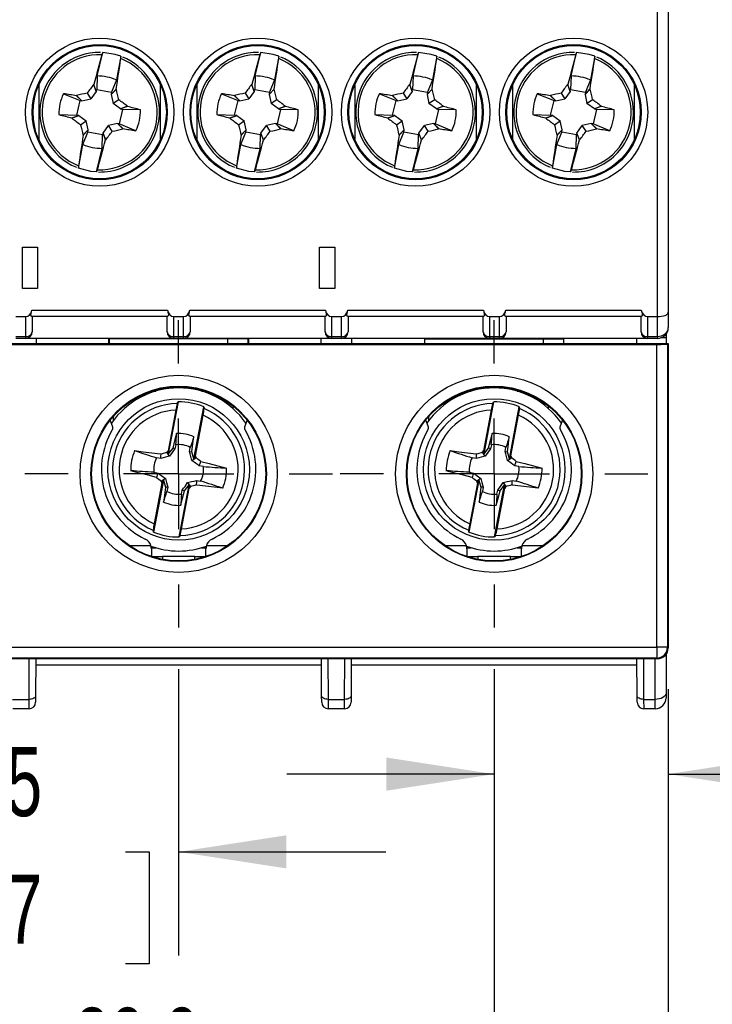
# Model space of a CAD drawing. Header units: millimetres. Extents: x 0 to 419, y 0 to 324.
# Tile 3 of 15: x 88 to 119, y 66 to 111. Entities that reach past the tile are written whole.
import ezdxf

# ---------------------------------------------------------------- set-up
doc = ezdxf.new("R2010")
doc.units = ezdxf.units.MM
doc.header["$LTSCALE"] = 1.5
doc.linetypes.add('CENTERX2', pattern=[20.32, 12.7, -2.54, 2.54, -2.54])
doc.layers.add('CENTER', color=40, linetype='CENTERX2')
doc.layers.add('DIMENSIONS', color=140, linetype='Continuous', lineweight=25)
doc.styles.add('SLDTEXTSTYLE0', font='TXT', dxfattribs={"width": 0.7})
doc.dimstyles.new('SLDDIMSTYLE0', dxfattribs={"dimtxt": 3.237012, "dimasz": 4.953, "dimexe": 0, "dimexo": 0.0625, "dimgap": 0.809253, "dimtad": 0, "dimtih": 1, "dimtoh": 1, "dimdec": 1, "dimrnd": 1e-09, "dimzin": 4, "dimdsep": 46, "dimtxsty": 'SLDTEXTSTYLE0', "dimsah": 1, "dimcen": 0.09, "dimadec": 0, "dimazin": 1, "dimtfac": 1, "dimtdec": 1, "dimtofl": 0, "dimtmove": 0, "dimatfit": 3, "dimfxl": 0, "dimfrac": 2, "dimtolj": 1, "dimtzin": 12, "dimarcsym": 0})
doc.dimstyles.new('SLDDIMSTYLE1', dxfattribs={"dimtxt": 3.237012, "dimasz": 4.953, "dimexe": 0, "dimexo": 0.0625, "dimgap": 0.809253, "dimtad": 0, "dimtih": 1, "dimtoh": 1, "dimdec": 1, "dimrnd": 1e-09, "dimzin": 12, "dimdsep": 46, "dimtxsty": 'SLDTEXTSTYLE0', "dimsah": 1, "dimcen": 0.09, "dimadec": 0, "dimazin": 3, "dimtfac": 1, "dimtdec": 1, "dimtmove": 0, "dimatfit": 0, "dimfxl": 0, "dimfrac": 2, "dimtolj": 1, "dimtzin": 12, "dimarcsym": 0})
doc.dimstyles.new('SLDDIMSTYLE2', dxfattribs={"dimtxt": 3.237012, "dimasz": 4.953, "dimexe": 0, "dimexo": 0.0625, "dimgap": 0.809253, "dimtad": 0, "dimtih": 1, "dimtoh": 1, "dimdec": 1, "dimrnd": 1e-09, "dimzin": 4, "dimdsep": 46, "dimtxsty": 'SLDTEXTSTYLE0', "dimsah": 1, "dimcen": 0.09, "dimadec": 0, "dimazin": 1, "dimtfac": 1, "dimtdec": 1, "dimtmove": 0, "dimatfit": 0, "dimfxl": 0, "dimfrac": 2, "dimtolj": 1, "dimtzin": 12, "dimarcsym": 0})

# ---------------------------------------------------------------- blocks, each defined once
blk = doc.blocks.new('_D')
at = {"layer": 'DIMENSIONS'}
for p, q in [((72.457, 80.707), (72.457, 74.375)), ((117.457, 80.707), (117.457, 44.697)), ((72.457, 72.089), (72.457, 44.697)), ((72.457, 49.459), (85.761, 49.459)), ((90.147, 49.459), (89.06, 49.459)), ((89.06, 49.459), (89.06, 44.315)), ((99.766, 49.459), (100.853, 49.459)), ((100.853, 49.459), (100.853, 44.315)), ((117.457, 49.459), (104.152, 49.459)), ((89.06, 44.315), (90.147, 44.315)), ((100.853, 44.315), (99.766, 44.315))]:
    blk.add_line(p, q, dxfattribs=at)
for points in [[(72.457, 49.459), (77.41, 48.697), (77.41, 50.221)], [(117.457, 49.459), (112.504, 50.221), (112.504, 48.697)]]:
    blk.add_solid(points, dxfattribs=at)
at = {"layer": 'DIMENSIONS', "char_height": 3.175, "attachment_point": 1, "style": 'SLDTEXTSTYLE0'}
for s, insert in [('45.0', (90.147, 54.277)), ('1.77', (90.147, 48.407))]:
    blk.add_mtext(s, dxfattribs=dict(at, insert=insert))
blk = doc.blocks.new('_D_1')
at = {"layer": 'DIMENSIONS'}
for p, q in [((80.457, 81.637), (80.457, 56.481)), ((109.457, 81.637), (109.457, 56.481)), ((80.457, 61.243), (85.761, 61.243)), ((90.147, 61.243), (89.06, 61.243)), ((89.06, 61.243), (89.06, 56.098)), ((99.766, 61.243), (100.853, 61.243)), ((100.853, 61.243), (100.853, 56.098)), ((109.457, 61.243), (104.152, 61.243)), ((89.06, 56.098), (90.147, 56.098)), ((100.853, 56.098), (99.766, 56.098))]:
    blk.add_line(p, q, dxfattribs=at)
for points in [[(80.457, 61.243), (85.41, 60.481), (85.41, 62.005)], [(109.457, 61.243), (104.504, 62.005), (104.504, 60.481)]]:
    blk.add_solid(points, dxfattribs=at)
at = {"layer": 'DIMENSIONS', "char_height": 3.175, "attachment_point": 1, "style": 'SLDTEXTSTYLE0'}
for s, insert in [('29.0', (90.147, 66.061)), ('1.14', (90.147, 60.191))]:
    blk.add_mtext(s, dxfattribs=dict(at, insert=insert))
blk = doc.blocks.new('_D_2')
at = {"layer": 'DIMENSIONS'}
for p, q in [((80.457, 81.637), (80.457, 68.469)), ((94.957, 81.637), (94.957, 68.469)), ((80.457, 73.232), (70.932, 73.232)), ((82.897, 73.232), (81.81, 73.232)), ((81.81, 73.232), (81.81, 68.087)), ((92.516, 73.232), (93.603, 73.232)), ((93.603, 73.232), (93.603, 68.087)), ((94.957, 73.232), (104.482, 73.232)), ((81.81, 68.087), (82.897, 68.087)), ((93.603, 68.087), (92.516, 68.087))]:
    blk.add_line(p, q, dxfattribs=at)
for points in [[(80.457, 73.232), (75.504, 73.994), (75.504, 72.47)], [(94.957, 73.232), (99.91, 72.47), (99.91, 73.994)]]:
    blk.add_solid(points, dxfattribs=at)
at = {"layer": 'DIMENSIONS', "char_height": 3.175, "attachment_point": 1, "style": 'SLDTEXTSTYLE0'}
for s, insert in [('14.5', (82.897, 78.049)), ('0.57', (82.897, 72.18))]:
    blk.add_mtext(s, dxfattribs=dict(at, insert=insert))
blk = doc.blocks.new('_D_3')
at = {"layer": 'DIMENSIONS'}
for p, q in [((109.457, 81.637), (109.457, 72.044)), ((117.457, 80.707), (117.457, 72.044)), ((109.457, 76.806), (99.932, 76.806)), ((117.457, 76.806), (126.284, 76.806)), ((130.67, 76.806), (129.583, 76.806)), ((129.583, 76.806), (129.583, 71.662)), ((140.289, 76.806), (141.376, 76.806)), ((141.376, 76.806), (141.376, 71.662)), ((129.583, 71.662), (130.67, 71.662)), ((141.376, 71.662), (140.289, 71.662))]:
    blk.add_line(p, q, dxfattribs=at)
for points in [[(109.457, 76.806), (104.504, 77.568), (104.504, 76.044)], [(117.457, 76.806), (122.41, 76.044), (122.41, 77.568)]]:
    blk.add_solid(points, dxfattribs=at)
at = {"layer": 'DIMENSIONS', "char_height": 3.175, "attachment_point": 1, "style": 'SLDTEXTSTYLE0'}
for s, insert in [('8.0', (132.016, 81.624)), ('0.31', (130.67, 75.755))]:
    blk.add_mtext(s, dxfattribs=dict(at, insert=insert))
blk = doc.blocks.new('SW_CENTERMARKSYMBOL_0')
at = {"layer": 'CENTER', "color": 0}
for p, q in [((0, 5.08), (0, 7.07)), ((0, 0), (0, 2.54)), ((-5.08, 0), (-7.07, 0)), ((0, 0), (-2.54, 0)), ((0, 0), (0, -2.54)), ((0, 0), (2.54, 0)), ((5.08, 0), (7.07, 0)), ((0, -5.08), (0, -7.07))]:
    blk.add_line(p, q, dxfattribs=at)
blk = doc.blocks.new('SW_CENTERMARKSYMBOL_2')
at = {"layer": 'CENTER', "color": 0}
for p, q in [((0, 5.08), (0, 7.07)), ((0, 0), (0, 2.54)), ((-5.08, 0), (-7.07, 0)), ((0, 0), (-2.54, 0)), ((0, 0), (0, -2.54)), ((0, 0), (2.54, 0)), ((5.08, 0), (7.07, 0)), ((0, -5.08), (0, -7.07))]:
    blk.add_line(p, q, dxfattribs=at)

msp = doc.modelspace()

# ---------------------------------------------------------------- linework, layer by layer
for p, q in [((116.957, 97.84), (116.957, 144.34)), ((117.457, 144.34), (117.457, 98.047)), ((91.21, 108.906), (91.467, 109.987)), ((92.302, 109.812), (92.104, 108.725)), ((98.47, 108.906), (98.727, 109.987)), ((99.562, 109.812), (99.364, 108.725)), ((105.73, 108.906), (105.987, 109.987)), ((106.822, 109.812), (106.624, 108.725)), ((112.99, 108.906), (113.247, 109.987)), ((114.082, 109.812), (113.884, 108.725)), ((91.21, 108.906), (91.191, 108.278)), ((92.104, 108.725), (91.871, 108.154)), ((98.47, 108.906), (98.451, 108.278)), ((99.364, 108.725), (99.131, 108.154)), ((105.73, 108.906), (105.711, 108.278)), ((106.624, 108.725), (106.391, 108.154)), ((112.99, 108.906), (112.971, 108.278)), ((113.884, 108.725), (113.651, 108.154)), ((88.527, 108.484), (88.527, 105.996)), ((91.172, 108.199), (90.925, 107.856)), ((91.049, 108.517), (91.172, 108.199)), ((91.172, 108.199), (91.062, 108.515)), ((91.172, 108.199), (91.191, 108.278)), ((91.191, 108.278), (91.871, 108.154)), ((91.853, 108.056), (92.081, 108.301)), ((92.094, 108.298), (91.853, 108.056)), ((94.127, 105.996), (94.127, 108.484)), ((95.787, 108.484), (95.787, 105.996)), ((98.432, 108.199), (98.185, 107.856)), ((98.309, 108.517), (98.432, 108.199)), ((98.432, 108.199), (98.322, 108.515)), ((98.432, 108.199), (98.451, 108.278)), ((98.451, 108.278), (99.131, 108.154)), ((99.113, 108.056), (99.341, 108.301)), ((99.354, 108.298), (99.113, 108.056)), ((101.387, 105.996), (101.387, 108.484)), ((103.047, 108.484), (103.047, 105.996)), ((105.692, 108.199), (105.445, 107.856)), ((105.569, 108.517), (105.692, 108.199)), ((105.692, 108.199), (105.582, 108.515)), ((105.692, 108.199), (105.711, 108.278)), ((105.711, 108.278), (106.391, 108.154)), ((106.373, 108.056), (106.601, 108.301)), ((106.614, 108.298), (106.373, 108.056)), ((108.647, 105.996), (108.647, 108.484)), ((110.307, 108.484), (110.307, 105.996)), ((112.952, 108.199), (112.705, 107.856)), ((112.829, 108.517), (112.952, 108.199)), ((112.952, 108.199), (112.842, 108.515)), ((112.952, 108.199), (112.971, 108.278)), ((112.971, 108.278), (113.651, 108.154)), ((113.633, 108.056), (113.861, 108.301)), ((113.874, 108.298), (113.633, 108.056)), ((115.907, 105.996), (115.907, 108.484)), ((89.661, 108.092), (90.431, 107.781)), ((90.511, 107.767), (90.266, 107.995)), ((90.269, 108.007), (90.511, 107.767)), ((90.271, 107.109), (90.431, 107.781)), ((90.431, 107.781), (90.511, 107.767)), ((90.511, 107.767), (90.925, 107.856)), ((90.753, 108.119), (90.925, 107.856)), ((91.871, 108.154), (91.853, 108.056)), ((91.853, 108.056), (91.942, 107.642)), ((92.205, 107.814), (91.942, 107.642)), ((96.921, 108.092), (97.691, 107.781)), ((97.771, 107.767), (97.526, 107.995)), ((97.529, 108.007), (97.771, 107.767)), ((97.531, 107.109), (97.691, 107.781)), ((97.691, 107.781), (97.771, 107.767)), ((97.771, 107.767), (98.185, 107.856)), ((98.013, 108.119), (98.185, 107.856)), ((99.131, 108.154), (99.113, 108.056)), ((99.113, 108.056), (99.202, 107.642)), ((99.465, 107.814), (99.202, 107.642)), ((104.181, 108.092), (104.951, 107.781)), ((105.031, 107.767), (104.786, 107.995)), ((104.789, 108.007), (105.031, 107.767)), ((104.791, 107.109), (104.951, 107.781)), ((104.951, 107.781), (105.031, 107.767)), ((105.031, 107.767), (105.445, 107.856)), ((105.273, 108.119), (105.445, 107.856)), ((106.391, 108.154), (106.373, 108.056)), ((106.373, 108.056), (106.462, 107.642)), ((106.725, 107.814), (106.462, 107.642)), ((111.441, 108.092), (112.211, 107.781)), ((112.291, 107.767), (112.046, 107.995)), ((112.049, 108.007), (112.291, 107.767)), ((112.051, 107.109), (112.211, 107.781)), ((112.211, 107.781), (112.291, 107.767)), ((112.291, 107.767), (112.705, 107.856)), ((112.533, 108.119), (112.705, 107.856)), ((113.651, 108.154), (113.633, 108.056)), ((113.633, 108.056), (113.722, 107.642)), ((113.985, 107.814), (113.722, 107.642)), ((92.285, 107.395), (91.942, 107.642)), ((92.382, 107.372), (92.223, 106.7)), ((92.604, 107.518), (92.285, 107.395)), ((92.601, 107.505), (92.285, 107.395)), ((92.285, 107.395), (92.382, 107.372)), ((93.196, 107.35), (92.382, 107.372)), ((99.545, 107.395), (99.202, 107.642)), ((99.642, 107.372), (99.483, 106.7)), ((99.864, 107.518), (99.545, 107.395)), ((99.861, 107.505), (99.545, 107.395)), ((99.545, 107.395), (99.642, 107.372)), ((100.456, 107.35), (99.642, 107.372)), ((106.805, 107.395), (106.462, 107.642)), ((106.902, 107.372), (106.743, 106.7)), ((107.124, 107.518), (106.805, 107.395)), ((107.121, 107.505), (106.805, 107.395)), ((106.805, 107.395), (106.902, 107.372)), ((107.716, 107.35), (106.902, 107.372)), ((114.065, 107.395), (113.722, 107.642)), ((114.162, 107.372), (114.003, 106.7)), ((114.384, 107.518), (114.065, 107.395)), ((114.381, 107.505), (114.065, 107.395)), ((114.065, 107.395), (114.162, 107.372)), ((114.976, 107.35), (114.162, 107.372)), ((89.457, 107.13), (90.271, 107.109)), ((90.05, 106.963), (90.368, 107.086)), ((90.052, 106.976), (90.368, 107.086)), ((90.368, 107.086), (90.271, 107.109)), ((90.368, 107.086), (90.711, 106.838)), ((96.717, 107.13), (97.531, 107.109)), ((97.31, 106.963), (97.628, 107.086)), ((97.312, 106.976), (97.628, 107.086)), ((97.628, 107.086), (97.531, 107.109)), ((97.628, 107.086), (97.971, 106.838)), ((103.977, 107.13), (104.791, 107.109)), ((104.57, 106.963), (104.888, 107.086)), ((104.572, 106.976), (104.888, 107.086)), ((104.888, 107.086), (104.791, 107.109)), ((104.888, 107.086), (105.231, 106.838)), ((111.237, 107.13), (112.051, 107.109)), ((111.83, 106.963), (112.148, 107.086)), ((111.832, 106.976), (112.148, 107.086)), ((112.148, 107.086), (112.051, 107.109)), ((112.148, 107.086), (112.491, 106.838)), ((90.448, 106.667), (90.711, 106.838)), ((90.56, 106.183), (90.801, 106.425)), ((90.801, 106.425), (90.572, 106.18)), ((90.801, 106.425), (90.711, 106.838)), ((90.783, 106.326), (90.801, 106.425)), ((91.481, 106.282), (91.729, 106.625)), ((92.142, 106.714), (91.729, 106.625)), ((91.901, 106.362), (91.729, 106.625)), ((92.384, 106.473), (92.142, 106.714)), ((92.387, 106.486), (92.142, 106.714)), ((92.223, 106.7), (92.142, 106.714)), ((92.993, 106.389), (92.223, 106.7)), ((97.708, 106.667), (97.971, 106.838)), ((97.82, 106.183), (98.061, 106.425)), ((98.061, 106.425), (97.832, 106.18)), ((98.061, 106.425), (97.971, 106.838)), ((98.043, 106.326), (98.061, 106.425)), ((98.741, 106.282), (98.989, 106.625)), ((99.402, 106.714), (98.989, 106.625)), ((99.161, 106.362), (98.989, 106.625)), ((99.644, 106.473), (99.402, 106.714)), ((99.647, 106.486), (99.402, 106.714)), ((99.483, 106.7), (99.402, 106.714)), ((100.253, 106.389), (99.483, 106.7)), ((104.968, 106.667), (105.231, 106.838)), ((105.08, 106.183), (105.321, 106.425)), ((105.321, 106.425), (105.092, 106.18)), ((105.321, 106.425), (105.231, 106.838)), ((105.303, 106.326), (105.321, 106.425)), ((106.001, 106.282), (106.249, 106.625)), ((106.662, 106.714), (106.249, 106.625)), ((106.421, 106.362), (106.249, 106.625)), ((106.904, 106.473), (106.662, 106.714)), ((106.907, 106.486), (106.662, 106.714)), ((106.743, 106.7), (106.662, 106.714)), ((107.513, 106.389), (106.743, 106.7)), ((112.228, 106.667), (112.491, 106.838)), ((112.34, 106.183), (112.581, 106.425)), ((112.581, 106.425), (112.352, 106.18)), ((112.581, 106.425), (112.491, 106.838)), ((112.563, 106.326), (112.581, 106.425)), ((113.261, 106.282), (113.509, 106.625)), ((113.922, 106.714), (113.509, 106.625)), ((113.681, 106.362), (113.509, 106.625)), ((114.164, 106.473), (113.922, 106.714)), ((114.167, 106.486), (113.922, 106.714)), ((114.003, 106.7), (113.922, 106.714)), ((114.773, 106.389), (114.003, 106.7)), ((90.55, 105.757), (90.783, 106.326)), ((91.462, 106.202), (90.783, 106.326)), ((91.443, 105.576), (91.462, 106.202)), ((91.481, 106.282), (91.462, 106.202)), ((91.604, 105.964), (91.481, 106.282)), ((91.592, 105.966), (91.481, 106.282)), ((97.81, 105.757), (98.043, 106.326)), ((98.722, 106.202), (98.043, 106.326)), ((98.703, 105.576), (98.722, 106.202)), ((98.741, 106.282), (98.722, 106.202)), ((98.864, 105.964), (98.741, 106.282)), ((98.852, 105.966), (98.741, 106.282)), ((105.07, 105.757), (105.303, 106.326)), ((105.982, 106.202), (105.303, 106.326)), ((105.963, 105.576), (105.982, 106.202)), ((106.001, 106.282), (105.982, 106.202)), ((106.124, 105.964), (106.001, 106.282)), ((106.112, 105.966), (106.001, 106.282)), ((112.33, 105.757), (112.563, 106.326)), ((113.242, 106.202), (112.563, 106.326)), ((113.223, 105.576), (113.242, 106.202)), ((113.261, 106.282), (113.242, 106.202)), ((113.384, 105.964), (113.261, 106.282)), ((113.372, 105.966), (113.261, 106.282)), ((90.352, 104.669), (90.55, 105.757)), ((91.187, 104.494), (91.443, 105.576)), ((97.612, 104.669), (97.81, 105.757)), ((98.447, 104.494), (98.703, 105.576)), ((104.872, 104.669), (105.07, 105.757)), ((105.707, 104.494), (105.963, 105.576)), ((112.132, 104.669), (112.33, 105.757)), ((112.967, 104.494), (113.223, 105.576)), ((87.777, 101.04), (88.477, 101.04)), ((87.777, 99.14), (87.777, 101.04)), ((88.477, 101.04), (88.477, 99.14)), ((101.437, 101.04), (102.137, 101.04)), ((101.437, 99.14), (101.437, 101.04)), ((102.137, 101.04), (102.137, 99.14)), ((88.477, 99.14), (87.777, 99.14)), ((102.137, 99.14), (101.437, 99.14)), ((87.467, 97.84), (87.927, 97.84)), ((87.927, 96.928), (87.927, 97.84)), ((88.214, 98.14), (94.44, 98.14)), ((94.44, 97.84), (88.214, 97.84)), ((88.227, 97.84), (88.227, 97.14)), ((94.427, 97.14), (94.427, 97.84)), ((94.727, 97.84), (95.187, 97.84)), ((94.727, 97.84), (94.727, 96.928)), ((95.187, 96.928), (95.187, 97.84)), ((95.474, 98.14), (101.7, 98.14)), ((101.7, 97.84), (95.474, 97.84)), ((95.487, 97.84), (95.487, 97.14)), ((101.687, 97.14), (101.687, 97.84)), ((101.987, 97.84), (102.447, 97.84)), ((101.987, 97.84), (101.987, 96.928)), ((102.447, 96.928), (102.447, 97.84)), ((102.734, 98.14), (108.96, 98.14)), ((108.96, 97.84), (102.734, 97.84)), ((102.747, 97.84), (102.747, 97.14)), ((108.947, 97.14), (108.947, 97.84)), ((109.247, 97.84), (109.707, 97.84)), ((109.247, 97.84), (109.247, 96.928)), ((109.707, 96.928), (109.707, 97.84)), ((109.994, 98.14), (116.22, 98.14)), ((116.22, 97.84), (109.994, 97.84)), ((110.007, 97.84), (110.007, 97.14)), ((116.207, 97.14), (116.207, 97.84)), ((116.507, 97.84), (116.957, 97.84)), ((116.507, 97.84), (116.507, 96.928)), ((116.957, 96.928), (116.957, 97.84)), ((117.457, 98.047), (117.457, 97.34)), ((87.467, 96.928), (87.927, 96.928)), ((87.927, 96.84), (87.927, 96.928)), ((94.727, 96.928), (95.187, 96.928)), ((94.727, 96.928), (94.727, 96.84)), ((95.187, 96.84), (95.187, 96.928)), ((101.987, 96.928), (102.447, 96.928)), ((101.987, 96.928), (101.987, 96.84)), ((102.447, 96.84), (102.447, 96.928)), ((109.247, 96.928), (109.707, 96.928)), ((109.247, 96.928), (109.247, 96.84)), ((109.707, 96.84), (109.707, 96.928)), ((116.507, 96.928), (116.957, 96.928)), ((116.507, 96.928), (116.507, 96.84)), ((116.957, 96.928), (116.957, 96.84)), ((117.357, 97.04), (117.357, 96.872)), ((72.457, 96.612), (117.457, 96.612)), ((72.987, 96.565), (116.927, 96.565)), ((87.927, 96.84), (87.467, 96.84)), ((94.715, 96.84), (87.939, 96.84)), ((88.404, 96.84), (88.404, 96.612)), ((98.16, 96.818), (91.754, 96.818)), ((91.754, 96.612), (91.754, 96.818)), ((91.754, 96.818), (91.757, 96.815)), ((92.957, 96.815), (91.757, 96.815)), ((91.757, 96.815), (91.757, 96.612)), ((98.157, 96.815), (92.957, 96.815)), ((95.187, 96.84), (94.727, 96.84)), ((101.975, 96.84), (95.199, 96.84)), ((97.207, 96.815), (97.207, 96.612)), ((98.16, 96.818), (98.157, 96.815)), ((98.157, 96.612), (98.157, 96.815)), ((98.16, 96.818), (98.16, 96.612)), ((101.51, 96.612), (101.51, 96.84)), ((102.447, 96.84), (101.987, 96.84)), ((109.235, 96.84), (102.459, 96.84)), ((102.904, 96.84), (102.904, 96.612)), ((106.254, 96.818), (106.257, 96.815)), ((106.254, 96.818), (112.66, 96.818)), ((106.254, 96.818), (106.254, 96.612)), ((107.457, 96.815), (106.257, 96.815)), ((106.257, 96.815), (106.257, 96.612)), ((112.657, 96.815), (107.457, 96.815)), ((109.707, 96.84), (109.247, 96.84)), ((116.495, 96.84), (109.719, 96.84)), ((111.707, 96.815), (111.707, 96.612)), ((112.66, 96.818), (112.657, 96.815)), ((112.657, 96.612), (112.657, 96.815)), ((112.66, 96.612), (112.66, 96.818)), ((116.01, 96.612), (116.01, 96.84)), ((116.957, 96.84), (116.507, 96.84)), ((116.927, 82.642), (116.927, 96.565)), ((117.357, 96.868), (117.122, 96.868)), ((117.357, 96.872), (117.131, 96.872)), ((117.357, 96.872), (117.357, 96.868)), ((117.357, 96.868), (117.357, 96.612)), ((117.457, 96.612), (117.426, 96.582)), ((117.426, 96.582), (117.426, 82.642)), ((117.457, 96.612), (117.457, 82.612)), ((93.717, 94.415), (93.907, 94.415)), ((96.007, 94.415), (96.196, 94.415)), ((108.217, 94.415), (108.407, 94.415)), ((110.507, 94.415), (110.696, 94.415)), ((94.934, 93.921), (94.481, 91.526)), ((94.891, 93.848), (94.934, 93.921)), ((97.457, 93.61), (97.457, 93.735)), ((109.434, 93.921), (108.981, 91.526)), ((109.391, 93.848), (109.434, 93.921)), ((111.957, 93.61), (111.957, 93.735)), ((94.824, 93.547), (94.47, 91.677)), ((95.66, 91.302), (96.114, 93.697)), ((95.725, 91.439), (96.079, 93.309)), ((96.114, 93.697), (96.127, 93.614)), ((109.324, 93.547), (108.97, 91.677)), ((110.16, 91.302), (110.614, 93.697)), ((110.225, 91.439), (110.579, 93.309)), ((110.614, 93.697), (110.627, 93.614)), ((91.921, 92.806), (91.814, 93.086)), ((91.957, 93.065), (91.957, 93.258)), ((98.1, 93.086), (97.992, 92.806)), ((106.421, 92.806), (106.314, 93.086)), ((106.457, 93.065), (106.457, 93.258)), ((112.6, 93.086), (112.492, 92.806)), ((94.828, 91.953), (94.788, 91.764)), ((109.328, 91.953), (109.288, 91.764)), ((94.417, 91.607), (94.47, 91.677)), ((94.543, 91.423), (94.417, 91.607)), ((94.47, 91.677), (94.481, 91.526)), ((94.687, 91.798), (94.481, 91.526)), ((95.46, 91.637), (95.493, 91.827)), ((95.66, 91.302), (95.567, 91.631)), ((108.917, 91.607), (108.97, 91.677)), ((109.043, 91.423), (108.917, 91.607)), ((108.97, 91.677), (108.981, 91.526)), ((109.187, 91.798), (108.981, 91.526)), ((109.96, 91.637), (109.993, 91.827)), ((110.16, 91.302), (110.067, 91.631)), ((94.135, 91.319), (93.945, 91.352)), ((95.564, 91.229), (95.748, 91.355)), ((95.66, 91.302), (95.725, 91.439)), ((95.725, 91.439), (95.748, 91.355)), ((108.635, 91.319), (108.445, 91.352)), ((110.064, 91.229), (110.248, 91.355)), ((110.16, 91.302), (110.225, 91.439)), ((110.225, 91.439), (110.248, 91.355)), ((93.819, 90.686), (94.008, 90.647)), ((96.094, 90.944), (95.905, 90.984)), ((108.319, 90.686), (108.508, 90.647)), ((110.594, 90.944), (110.405, 90.984)), ((94.254, 90.328), (93.8, 87.933)), ((94.189, 90.191), (93.834, 88.322)), ((94.349, 90.401), (94.165, 90.276)), ((94.189, 90.191), (94.165, 90.276)), ((94.254, 90.328), (94.189, 90.191)), ((94.254, 90.328), (94.347, 90)), ((94.979, 87.71), (95.433, 90.105)), ((95.226, 89.833), (95.433, 90.105)), ((95.371, 90.208), (95.496, 90.024)), ((95.443, 89.954), (95.433, 90.105)), ((95.778, 90.312), (95.968, 90.279)), ((108.754, 90.328), (108.3, 87.933)), ((108.689, 90.191), (108.334, 88.322)), ((108.849, 90.401), (108.665, 90.276)), ((108.689, 90.191), (108.665, 90.276)), ((108.754, 90.328), (108.689, 90.191)), ((108.754, 90.328), (108.847, 90)), ((109.479, 87.71), (109.933, 90.105)), ((109.726, 89.833), (109.933, 90.105)), ((109.871, 90.208), (109.996, 90.024)), ((109.943, 89.954), (109.933, 90.105)), ((110.278, 90.312), (110.468, 90.279)), ((94.453, 89.994), (94.42, 89.804)), ((95.086, 89.678), (95.125, 89.867)), ((95.089, 88.084), (95.443, 89.954)), ((95.496, 90.024), (95.443, 89.954)), ((108.953, 89.994), (108.92, 89.804)), ((109.586, 89.678), (109.625, 89.867)), ((109.589, 88.084), (109.943, 89.954)), ((109.996, 90.024), (109.943, 89.954)), ((93.8, 87.933), (93.786, 88.017)), ((108.3, 87.933), (108.286, 88.017)), ((95.022, 87.783), (94.979, 87.71)), ((109.522, 87.783), (109.479, 87.71)), ((92.692, 87.315), (93.683, 87.315)), ((93.707, 87.163), (93.683, 87.315)), ((93.699, 87.215), (93.907, 87.215)), ((93.707, 87.163), (93.707, 86.815)), ((96.007, 87.215), (96.215, 87.215)), ((96.231, 87.315), (96.207, 87.163)), ((96.207, 86.815), (96.207, 87.163)), ((96.231, 87.315), (97.222, 87.315)), ((107.192, 87.315), (108.183, 87.315)), ((108.207, 87.163), (108.183, 87.315)), ((108.199, 87.215), (108.407, 87.215)), ((108.207, 87.163), (108.207, 86.815)), ((110.507, 87.215), (110.715, 87.215)), ((110.731, 87.315), (110.707, 87.163)), ((110.707, 86.815), (110.707, 87.163)), ((110.731, 87.315), (111.722, 87.315)), ((93.707, 86.815), (94.207, 86.815)), ((95.707, 86.815), (94.207, 86.815)), ((94.207, 86.815), (94.207, 86.683)), ((95.707, 86.815), (96.207, 86.815)), ((95.707, 86.683), (95.707, 86.815)), ((108.207, 86.815), (108.707, 86.815)), ((110.207, 86.815), (108.707, 86.815)), ((108.707, 86.815), (108.707, 86.683)), ((110.207, 86.815), (110.707, 86.815)), ((110.207, 86.683), (110.207, 86.815)), ((72.987, 82.642), (116.927, 82.642)), ((117.426, 82.642), (116.927, 82.642)), ((116.927, 82.642), (116.927, 82.142)), ((117.426, 82.642), (117.457, 82.612)), ((116.957, 82.112), (72.956, 82.112)), ((116.927, 82.142), (72.987, 82.142)), ((88.085, 80.242), (88.093, 82.112)), ((88.393, 82.112), (88.385, 80.413)), ((101.528, 80.413), (101.521, 82.112)), ((101.82, 82.112), (101.828, 80.242)), ((102.585, 80.242), (102.593, 82.112)), ((102.893, 82.112), (102.885, 80.413)), ((116.028, 80.413), (116.021, 82.112)), ((116.32, 82.112), (116.328, 80.242)), ((116.857, 80.242), (116.857, 82.112)), ((116.957, 82.112), (116.927, 82.142)), ((117.357, 82.312), (117.357, 80.529)), ((101.522, 81.815), (88.391, 81.815)), ((116.022, 81.815), (102.891, 81.815)), ((87.328, 80.242), (88.085, 80.242)), ((88.084, 79.815), (88.085, 80.242)), ((88.385, 80.413), (88.384, 80.114)), ((101.53, 80.114), (101.528, 80.413)), ((101.828, 80.242), (102.585, 80.242)), ((101.828, 80.242), (101.83, 79.815)), ((102.584, 79.815), (102.585, 80.242)), ((102.885, 80.413), (102.884, 80.114)), ((116.03, 80.114), (116.028, 80.413)), ((116.328, 80.242), (116.857, 80.242)), ((116.328, 80.242), (116.33, 79.815)), ((116.857, 79.815), (116.857, 80.242)), ((117.357, 80.529), (117.357, 80.315)), ((88.084, 79.815), (87.33, 79.815)), ((102.584, 79.815), (101.83, 79.815)), ((116.857, 79.815), (116.33, 79.815))]:
    msp.add_line(p, q)
at = {"flags": 128}
for points in [[(92.302, 109.812), (92.042, 109.896), (91.467, 109.987)], [(99.562, 109.812), (99.302, 109.896), (98.727, 109.987)], [(106.822, 109.812), (106.562, 109.896), (105.987, 109.987)], [(114.082, 109.812), (113.822, 109.896), (113.247, 109.987)], [(91.049, 108.517), (91.051, 108.517), (91.052, 108.517), (91.054, 108.516), (91.056, 108.516), (91.057, 108.516), (91.059, 108.515), (91.06, 108.515), (91.062, 108.515)], [(92.081, 108.301), (92.083, 108.301), (92.084, 108.3), (92.086, 108.3), (92.087, 108.3), (92.089, 108.299), (92.091, 108.299), (92.092, 108.299), (92.094, 108.298)], [(98.309, 108.517), (98.311, 108.517), (98.312, 108.517), (98.314, 108.516), (98.316, 108.516), (98.317, 108.516), (98.319, 108.515), (98.32, 108.515), (98.322, 108.515)], [(99.341, 108.301), (99.343, 108.301), (99.344, 108.3), (99.346, 108.3), (99.347, 108.3), (99.349, 108.299), (99.351, 108.299), (99.352, 108.299), (99.354, 108.298)], [(105.569, 108.517), (105.571, 108.517), (105.572, 108.517), (105.574, 108.516), (105.576, 108.516), (105.577, 108.516), (105.579, 108.515), (105.58, 108.515), (105.582, 108.515)], [(106.601, 108.301), (106.603, 108.301), (106.604, 108.3), (106.606, 108.3), (106.607, 108.3), (106.609, 108.299), (106.611, 108.299), (106.612, 108.299), (106.614, 108.298)], [(112.829, 108.517), (112.831, 108.517), (112.832, 108.517), (112.834, 108.516), (112.836, 108.516), (112.837, 108.516), (112.839, 108.515), (112.84, 108.515), (112.842, 108.515)], [(113.861, 108.301), (113.863, 108.301), (113.864, 108.3), (113.866, 108.3), (113.867, 108.3), (113.869, 108.299), (113.871, 108.299), (113.872, 108.299), (113.874, 108.298)], [(90.269, 108.007), (90.269, 108.006), (90.268, 108.004), (90.268, 108.003), (90.268, 108.001), (90.267, 108), (90.267, 107.998), (90.267, 107.996), (90.266, 107.995)], [(97.529, 108.007), (97.529, 108.006), (97.528, 108.004), (97.528, 108.003), (97.528, 108.001), (97.527, 108), (97.527, 107.998), (97.527, 107.996), (97.526, 107.995)], [(104.789, 108.007), (104.789, 108.006), (104.788, 108.004), (104.788, 108.003), (104.788, 108.001), (104.787, 108), (104.787, 107.998), (104.787, 107.996), (104.786, 107.995)], [(112.049, 108.007), (112.049, 108.006), (112.048, 108.004), (112.048, 108.003), (112.048, 108.001), (112.047, 108), (112.047, 107.998), (112.047, 107.996), (112.046, 107.995)], [(92.604, 107.518), (92.603, 107.516), (92.603, 107.515), (92.603, 107.513), (92.602, 107.512), (92.602, 107.51), (92.602, 107.508), (92.601, 107.507), (92.601, 107.505)], [(99.864, 107.518), (99.863, 107.516), (99.863, 107.515), (99.863, 107.513), (99.862, 107.512), (99.862, 107.51), (99.862, 107.508), (99.861, 107.507), (99.861, 107.505)], [(107.124, 107.518), (107.123, 107.516), (107.123, 107.515), (107.123, 107.513), (107.122, 107.512), (107.122, 107.51), (107.122, 107.508), (107.121, 107.507), (107.121, 107.505)], [(114.384, 107.518), (114.383, 107.516), (114.383, 107.515), (114.383, 107.513), (114.382, 107.512), (114.382, 107.51), (114.382, 107.508), (114.381, 107.507), (114.381, 107.505)], [(90.052, 106.976), (90.052, 106.974), (90.052, 106.972), (90.051, 106.971), (90.051, 106.969), (90.051, 106.968), (90.051, 106.966), (90.05, 106.964), (90.05, 106.963)], [(97.312, 106.976), (97.312, 106.974), (97.312, 106.972), (97.311, 106.971), (97.311, 106.969), (97.311, 106.968), (97.311, 106.966), (97.31, 106.964), (97.31, 106.963)], [(104.572, 106.976), (104.572, 106.974), (104.572, 106.972), (104.571, 106.971), (104.571, 106.969), (104.571, 106.968), (104.571, 106.966), (104.57, 106.964), (104.57, 106.963)], [(111.832, 106.976), (111.832, 106.974), (111.832, 106.972), (111.831, 106.971), (111.831, 106.969), (111.831, 106.968), (111.831, 106.966), (111.83, 106.964), (111.83, 106.963)], [(92.387, 106.486), (92.387, 106.484), (92.387, 106.483), (92.386, 106.481), (92.386, 106.48), (92.386, 106.478), (92.385, 106.477), (92.385, 106.475), (92.384, 106.473)], [(99.647, 106.486), (99.647, 106.484), (99.647, 106.483), (99.646, 106.481), (99.646, 106.48), (99.646, 106.478), (99.645, 106.477), (99.645, 106.475), (99.644, 106.473)], [(106.907, 106.486), (106.907, 106.484), (106.907, 106.483), (106.906, 106.481), (106.906, 106.48), (106.906, 106.478), (106.905, 106.477), (106.905, 106.475), (106.904, 106.473)], [(114.167, 106.486), (114.167, 106.484), (114.167, 106.483), (114.166, 106.481), (114.166, 106.48), (114.166, 106.478), (114.165, 106.477), (114.165, 106.475), (114.164, 106.473)], [(90.572, 106.18), (90.571, 106.18), (90.569, 106.181), (90.568, 106.181), (90.566, 106.181), (90.564, 106.182), (90.563, 106.182), (90.561, 106.182), (90.56, 106.183)], [(91.604, 105.964), (91.603, 105.964), (91.601, 105.964), (91.6, 105.965), (91.598, 105.965), (91.596, 105.965), (91.595, 105.966), (91.593, 105.966), (91.592, 105.966)], [(97.832, 106.18), (97.831, 106.18), (97.829, 106.181), (97.828, 106.181), (97.826, 106.181), (97.824, 106.182), (97.823, 106.182), (97.821, 106.182), (97.82, 106.183)], [(98.864, 105.964), (98.863, 105.964), (98.861, 105.964), (98.86, 105.965), (98.858, 105.965), (98.856, 105.965), (98.855, 105.966), (98.853, 105.966), (98.852, 105.966)], [(105.092, 106.18), (105.091, 106.18), (105.089, 106.181), (105.088, 106.181), (105.086, 106.181), (105.084, 106.182), (105.083, 106.182), (105.081, 106.182), (105.08, 106.183)], [(106.124, 105.964), (106.123, 105.964), (106.121, 105.964), (106.12, 105.965), (106.118, 105.965), (106.116, 105.965), (106.115, 105.966), (106.113, 105.966), (106.112, 105.966)], [(112.352, 106.18), (112.351, 106.18), (112.349, 106.181), (112.348, 106.181), (112.346, 106.181), (112.344, 106.182), (112.343, 106.182), (112.341, 106.182), (112.34, 106.183)], [(113.384, 105.964), (113.383, 105.964), (113.381, 105.964), (113.38, 105.965), (113.378, 105.965), (113.376, 105.965), (113.375, 105.966), (113.373, 105.966), (113.372, 105.966)], [(91.187, 104.494), (90.921, 104.521), (90.352, 104.669)], [(98.447, 104.494), (98.181, 104.521), (97.612, 104.669)], [(105.707, 104.494), (105.441, 104.521), (104.872, 104.669)], [(112.967, 104.494), (112.701, 104.521), (112.132, 104.669)], [(88.214, 97.84), (88.189, 97.857), (88.171, 97.908), (88.175, 97.978), (88.192, 98.052), (88.214, 98.14)], [(94.44, 98.14), (94.465, 98.04), (94.483, 97.95), (94.479, 97.888), (94.462, 97.854), (94.44, 97.84)], [(95.474, 97.84), (95.449, 97.857), (95.431, 97.908), (95.435, 97.978), (95.452, 98.052), (95.474, 98.14)], [(101.7, 98.14), (101.725, 98.04), (101.743, 97.95), (101.739, 97.888), (101.722, 97.854), (101.7, 97.84)], [(102.734, 97.84), (102.709, 97.857), (102.691, 97.908), (102.695, 97.978), (102.712, 98.052), (102.734, 98.14)], [(108.96, 98.14), (108.985, 98.04), (109.003, 97.95), (108.999, 97.888), (108.982, 97.854), (108.96, 97.84)], [(109.994, 97.84), (109.969, 97.857), (109.951, 97.908), (109.955, 97.978), (109.972, 98.052), (109.994, 98.14)], [(116.22, 98.14), (116.245, 98.04), (116.263, 97.95), (116.259, 97.888), (116.242, 97.854), (116.22, 97.84)], [(94.86, 92.464), (94.789, 92.191), (94.687, 91.798)], [(109.36, 92.464), (109.289, 92.191), (109.187, 91.798)], [(95.567, 91.631), (95.614, 92.014), (95.65, 92.314)], [(110.067, 91.631), (110.114, 92.014), (110.15, 92.314)], [(92.933, 91.679), (93.331, 91.63), (93.73, 91.581), (94.128, 91.533), (94.147, 91.53)], [(94.135, 91.319), (94.14, 91.404), (94.147, 91.53)], [(94.147, 91.53), (94.22, 91.551), (94.417, 91.607)], [(94.788, 91.764), (94.727, 91.679), (94.665, 91.592), (94.543, 91.423)], [(94.788, 91.764), (94.707, 91.791), (94.687, 91.798)], [(95.564, 91.229), (95.517, 91.414), (95.489, 91.526), (95.46, 91.637)], [(95.46, 91.637), (95.546, 91.632), (95.567, 91.631)], [(107.433, 91.679), (107.831, 91.63), (108.23, 91.581), (108.628, 91.533), (108.647, 91.53)], [(108.635, 91.319), (108.64, 91.404), (108.647, 91.53)], [(108.647, 91.53), (108.72, 91.551), (108.917, 91.607)], [(109.288, 91.764), (109.227, 91.679), (109.165, 91.592), (109.043, 91.423)], [(109.288, 91.764), (109.207, 91.791), (109.187, 91.798)], [(110.064, 91.229), (110.017, 91.414), (109.989, 91.526), (109.96, 91.637)], [(109.96, 91.637), (110.046, 91.632), (110.067, 91.631)], [(94.543, 91.423), (94.359, 91.376), (94.246, 91.347), (94.135, 91.319)], [(95.905, 90.984), (95.82, 91.045), (95.734, 91.107), (95.564, 91.229)], [(95.972, 91.185), (96.36, 91.084), (96.758, 90.981), (97.156, 90.879)], [(109.043, 91.423), (108.859, 91.376), (108.746, 91.347), (108.635, 91.319)], [(110.405, 90.984), (110.32, 91.045), (110.234, 91.107), (110.064, 91.229)], [(110.472, 91.185), (110.86, 91.084), (111.258, 90.981), (111.656, 90.879)], [(93.941, 90.446), (93.553, 90.546), (93.155, 90.649), (92.758, 90.752)], [(94.008, 90.647), (94.093, 90.586), (94.18, 90.524), (94.349, 90.401)], [(108.441, 90.446), (108.053, 90.546), (107.655, 90.649), (107.258, 90.752)], [(108.508, 90.647), (108.593, 90.586), (108.68, 90.524), (108.849, 90.401)], [(94.349, 90.401), (94.396, 90.217), (94.425, 90.105), (94.453, 89.994)], [(95.125, 89.867), (95.186, 89.952), (95.249, 90.038), (95.371, 90.208)], [(95.371, 90.208), (95.555, 90.255), (95.667, 90.283), (95.778, 90.312)], [(95.767, 90.1), (95.693, 90.079), (95.496, 90.024)], [(95.778, 90.312), (95.773, 90.226), (95.767, 90.1)], [(96.98, 89.952), (96.582, 90.001), (96.184, 90.049), (95.786, 90.098), (95.767, 90.1)], [(108.849, 90.401), (108.896, 90.217), (108.925, 90.105), (108.953, 89.994)], [(109.625, 89.867), (109.686, 89.952), (109.749, 90.038), (109.871, 90.208)], [(109.871, 90.208), (110.055, 90.255), (110.167, 90.283), (110.278, 90.312)], [(110.267, 90.1), (110.193, 90.079), (109.996, 90.024)], [(110.278, 90.312), (110.273, 90.226), (110.267, 90.1)], [(111.48, 89.952), (111.082, 90.001), (110.684, 90.049), (110.286, 90.098), (110.267, 90.1)], [(94.347, 90), (94.3, 89.616), (94.263, 89.316)], [(94.453, 89.994), (94.368, 89.999), (94.347, 90)], [(95.054, 89.167), (95.124, 89.439), (95.226, 89.833)], [(95.125, 89.867), (95.206, 89.84), (95.226, 89.833)], [(108.847, 90), (108.8, 89.616), (108.763, 89.316)], [(108.953, 89.994), (108.868, 89.999), (108.847, 90)], [(109.554, 89.167), (109.624, 89.439), (109.726, 89.833)], [(109.625, 89.867), (109.706, 89.84), (109.726, 89.833)], [(88.385, 80.413), (88.379, 80.379), (88.362, 80.347), (88.334, 80.317), (88.297, 80.291), (88.252, 80.27), (88.2, 80.254), (88.144, 80.245), (88.085, 80.242)], [(101.828, 80.242), (101.77, 80.245), (101.714, 80.254), (101.662, 80.27), (101.616, 80.291), (101.579, 80.317), (101.551, 80.347), (101.534, 80.379), (101.528, 80.413)], [(102.885, 80.413), (102.879, 80.379), (102.862, 80.347), (102.834, 80.317), (102.797, 80.291), (102.752, 80.27), (102.7, 80.254), (102.644, 80.245), (102.585, 80.242)], [(116.328, 80.242), (116.27, 80.245), (116.214, 80.254), (116.162, 80.27), (116.116, 80.291), (116.079, 80.317), (116.051, 80.347), (116.034, 80.379), (116.028, 80.413)], [(117.357, 80.529), (117.347, 80.473), (117.319, 80.419), (117.272, 80.369), (117.21, 80.326), (117.135, 80.29), (117.048, 80.264), (116.954, 80.247), (116.857, 80.242)]]:
    msp.add_lwpolyline(points, dxfattribs=at)
for centre, radius in [((91.327, 107.24), 3.407), ((98.587, 107.24), 3.407), ((105.847, 107.24), 3.407), ((113.107, 107.24), 3.407), ((91.327, 107.24), 3.108), ((91.327, 107.24), 3.064), ((98.587, 107.24), 3.108), ((98.587, 107.24), 3.064), ((105.847, 107.24), 3.108), ((105.847, 107.24), 3.064), ((113.107, 107.24), 3.108), ((113.107, 107.24), 3.064), ((94.957, 90.612), 4.53), ((109.457, 90.612), 4.53), ((94.957, 90.612), 4.03), ((109.457, 90.612), 4.03), ((94.957, 90.612), 4), ((109.457, 90.612), 4), ((94.957, 90.815), 3.25), ((109.457, 90.815), 3.25)]:
    msp.add_circle(centre, radius)
for centre, radius, start, end in [((91.327, 107.24), 2.75, 89.1792, 247.1281), ((91.327, 107.24), 2.646, 87.7987, 248.5165), ((147.787, 94.071), 58.536, 164.32691, 165.71507), ((91.327, 107.24), 2.646, 267.7987, 68.5165), ((91.648, 109.861), 0.221, 145.1691, 173.7614), ((34.332, 117.861), 58.536, 350.60017, 351.98833), ((92.083, 109.769), 0.223, 342.6598, 10.9882), ((91.327, 107.24), 2.75, 0, 67.2839), ((98.587, 107.24), 2.75, 89.1792, 247.1281), ((98.587, 107.24), 2.646, 87.7987, 248.5165), ((155.047, 94.071), 58.536, 164.32691, 165.71507), ((98.587, 107.24), 2.646, 267.7987, 68.5165), ((98.908, 109.861), 0.221, 145.1691, 173.7614), ((41.592, 117.861), 58.536, 350.60017, 351.98833), ((99.343, 109.769), 0.223, 342.6598, 10.9882), ((98.587, 107.24), 2.75, 0, 67.2839), ((105.847, 107.24), 2.75, 89.1792, 247.1281), ((105.847, 107.24), 2.646, 87.7987, 248.5165), ((162.307, 94.071), 58.536, 164.32691, 165.71507), ((105.847, 107.24), 2.646, 267.7987, 68.5165), ((106.168, 109.861), 0.221, 145.1691, 173.7614), ((48.852, 117.861), 58.536, 350.60017, 351.98833), ((106.603, 109.769), 0.223, 342.6598, 10.9882), ((105.847, 107.24), 2.75, 0, 67.2839), ((113.107, 107.24), 2.75, 89.1792, 247.1281), ((113.107, 107.24), 2.646, 87.7987, 248.5165), ((169.567, 94.071), 58.536, 164.32691, 165.71507), ((113.107, 107.24), 2.646, 267.7987, 68.5165), ((113.428, 109.861), 0.221, 145.1691, 173.7614), ((56.112, 117.861), 58.536, 350.60017, 351.98833), ((113.863, 109.769), 0.223, 342.6598, 10.9882), ((113.107, 107.24), 2.75, 0, 67.2839), ((91.193, 106.52), 2.386, 67.5551, 89.5819), ((98.453, 106.52), 2.386, 67.5551, 89.5819), ((105.713, 106.52), 2.386, 67.5551, 89.5819), ((112.973, 106.52), 2.386, 67.5551, 89.5819), ((126.342, 81.957), 44.17, 143.0358, 143.6799), ((49.104, 98.152), 44.17, 12.6354, 13.2795), ((133.602, 81.957), 44.17, 143.0358, 143.6799), ((56.364, 98.152), 44.17, 12.6354, 13.2795), ((140.862, 81.957), 44.17, 143.0358, 143.6799), ((63.624, 98.152), 44.17, 12.6354, 13.2795), ((148.122, 81.957), 44.17, 143.0358, 143.6799), ((70.884, 98.152), 44.17, 12.6354, 13.2795), ((91.53, 107.193), 2.074, 154.3265, 181.7355), ((79.914, 45.279), 63.564, 80.62731, 81.17986), ((100.415, 65.018), 44.17, 102.6354, 103.2795), ((66.043, 72.225), 44.17, 53.0358, 53.6799), ((98.79, 107.193), 2.074, 154.3265, 181.7355), ((87.174, 45.279), 63.564, 80.62731, 81.17986), ((107.675, 65.018), 44.17, 102.6354, 103.2795), ((73.303, 72.225), 44.17, 53.0358, 53.6799), ((106.05, 107.193), 2.074, 154.3265, 181.7355), ((94.434, 45.279), 63.564, 80.62731, 81.17986), ((114.935, 65.018), 44.17, 102.6354, 103.2795), ((80.563, 72.225), 44.17, 53.0358, 53.6799), ((113.31, 107.193), 2.074, 154.3265, 181.7355), ((101.694, 45.279), 63.564, 80.62731, 81.17986), ((122.195, 65.018), 44.17, 102.6354, 103.2795), ((87.823, 72.225), 44.17, 53.0358, 53.6799), ((76.891, 45.925), 63.553, 75.13335, 75.68797), ((91.123, 107.288), 2.074, 334.3265, 1.7355), ((84.151, 45.925), 63.553, 75.13335, 75.68797), ((98.383, 107.288), 2.074, 334.3265, 1.7355), ((91.411, 45.925), 63.553, 75.13335, 75.68797), ((105.643, 107.288), 2.074, 334.3265, 1.7355), ((98.671, 45.925), 63.553, 75.13335, 75.68797), ((112.903, 107.288), 2.074, 334.3265, 1.7355), ((105.763, 168.556), 63.553, 255.13335, 255.68797), ((116.61, 142.256), 44.17, 233.0358, 233.6799), ((91.327, 107.24), 2.75, 269.0366, 0), ((113.023, 168.556), 63.553, 255.13335, 255.68797), ((123.87, 142.256), 44.17, 233.0358, 233.6799), ((98.587, 107.24), 2.75, 269.0366, 0), ((120.283, 168.556), 63.553, 255.13335, 255.68797), ((131.13, 142.256), 44.17, 233.0358, 233.6799), ((105.847, 107.24), 2.75, 269.0366, 0), ((127.543, 168.556), 63.553, 255.13335, 255.68797), ((138.39, 142.256), 44.17, 233.0358, 233.6799), ((113.107, 107.24), 2.75, 269.0366, 0), ((133.549, 116.329), 44.17, 192.6354, 193.2795), ((82.238, 149.463), 44.17, 282.6354, 283.2795), ((102.739, 169.202), 63.564, 260.62731, 261.17986), ((140.809, 116.329), 44.17, 192.6354, 193.2795), ((89.498, 149.463), 44.17, 282.6354, 283.2795), ((109.999, 169.202), 63.564, 260.62731, 261.17986), ((148.069, 116.329), 44.17, 192.6354, 193.2795), ((96.758, 149.463), 44.17, 282.6354, 283.2795), ((117.259, 169.202), 63.564, 260.62731, 261.17986), ((155.329, 116.329), 44.17, 192.6354, 193.2795), ((104.018, 149.463), 44.17, 282.6354, 283.2795), ((124.519, 169.202), 63.564, 260.62731, 261.17986), ((148.322, 96.62), 58.536, 170.60017, 171.98833), ((34.866, 120.409), 58.536, 344.32691, 345.71507), ((56.312, 132.524), 44.17, 323.0358, 323.6799), ((155.582, 96.62), 58.536, 170.60017, 171.98833), ((42.126, 120.409), 58.536, 344.32691, 345.71507), ((63.572, 132.524), 44.17, 323.0358, 323.6799), ((162.842, 96.62), 58.536, 170.60017, 171.98833), ((49.386, 120.409), 58.536, 344.32691, 345.71507), ((70.832, 132.524), 44.17, 323.0358, 323.6799), ((170.102, 96.62), 58.536, 170.60017, 171.98833), ((56.646, 120.409), 58.536, 344.32691, 345.71507), ((78.092, 132.524), 44.17, 323.0358, 323.6799), ((91.463, 107.964), 2.388, 247.5401, 269.5329), ((98.723, 107.964), 2.388, 247.5401, 269.5329), ((105.983, 107.964), 2.388, 247.5401, 269.5329), ((113.243, 107.964), 2.388, 247.5401, 269.5329), ((90.557, 104.713), 0.209, 161.9065, 192.1016), ((90.874, 104.67), 0.359, 330.5947, 348.0814), ((97.817, 104.713), 0.209, 161.9065, 192.1016), ((98.134, 104.67), 0.359, 330.5947, 348.0814), ((105.077, 104.713), 0.209, 161.9065, 192.1016), ((105.394, 104.67), 0.359, 330.5947, 348.0814), ((112.337, 104.713), 0.209, 161.9065, 192.1016), ((112.654, 104.67), 0.359, 330.5947, 348.0814), ((116.957, 97.34), 0.5, 270, 0), ((87.964, 97.193), 0.268, 261.9505, 348.5782), ((87.927, 97.14), 0.3, 270, 0), ((94.689, 97.193), 0.268, 191.4218, 278.0495), ((94.727, 97.14), 0.3, 180, 270), ((95.224, 97.193), 0.268, 261.9505, 348.5782), ((95.187, 97.14), 0.3, 270, 0), ((101.949, 97.193), 0.268, 191.4218, 278.0495), ((101.987, 97.14), 0.3, 180, 270), ((102.484, 97.193), 0.268, 261.9505, 348.5782), ((102.447, 97.14), 0.3, 270, 0), ((109.209, 97.193), 0.268, 191.4218, 278.0495), ((109.247, 97.14), 0.3, 180, 270), ((109.744, 97.193), 0.268, 261.9505, 348.5782), ((109.707, 97.14), 0.3, 270, 0), ((116.469, 97.193), 0.268, 191.4218, 278.0495), ((116.507, 97.14), 0.3, 180, 270), ((94.957, 90.815), 3.75, 34.5637, 145.4363), ((109.457, 90.815), 3.75, 34.5637, 145.4363), ((94.957, 90.815), 3.033, 91.2355, 247.3058), ((98.025, 92.995), 3.247, 164.771, 170.2195), ((94.957, 90.815), 3.106, 68.1312, 90.41), ((109.457, 90.815), 3.033, 91.2355, 247.3058), ((112.525, 92.995), 3.247, 164.771, 170.2195), ((109.457, 90.815), 3.106, 68.1312, 90.41), ((94.957, 90.815), 2.735, 92.7718, 245.7695), ((94.957, 90.815), 3.033, 271.2355, 67.3058), ((94.957, 90.815), 2.735, 272.7718, 65.7695), ((93.912, 93.807), 2.223, 347.0654, 355.0267), ((109.457, 90.815), 2.735, 92.7718, 245.7695), ((109.457, 90.815), 3.033, 271.2355, 67.3058), ((109.457, 90.815), 2.735, 272.7718, 65.7695), ((108.412, 93.807), 2.223, 347.0654, 355.0267), ((94.957, 90.815), 3.55, 149.2298, 244.3992), ((91.735, 92.734), 0.2, 329.2298, 21.0084), ((-214.306, 111.54), 309.753, 356.37455, 356.46926), ((94.957, 90.815), 1.652, 65.1671, 93.3742), ((94.957, 90.815), 3.55, 295.6008, 30.7702), ((98.179, 92.734), 0.2, 158.9916, 210.7702), ((109.457, 90.815), 3.55, 149.2298, 244.3992), ((106.235, 92.734), 0.2, 329.2298, 21.0084), ((-199.806, 111.54), 309.753, 356.37455, 356.46926), ((109.457, 90.815), 1.652, 65.1671, 93.3742), ((109.457, 90.815), 3.55, 295.6008, 30.7702), ((112.679, 92.734), 0.2, 158.9916, 210.7702), ((94.957, 90.815), 1.145, 62.0644, 96.4769), ((390.363, -3.034), 309.753, 162.07203, 162.16674), ((109.457, 90.815), 1.145, 62.0644, 96.4769), ((404.863, -3.034), 309.753, 162.07203, 162.16674), ((94.957, 90.815), 2.2, 156.8912, 181.6501), ((241.996, 551.16), 483.056, 252.02617, 252.1523), ((109.457, 90.815), 2.2, 156.8912, 181.6501), ((256.496, 551.16), 483.056, 252.02617, 252.1523), ((94.957, 90.815), 1.145, 152.0644, 186.4769), ((80.728, 71.367), 25.002, 52.4321, 53.0763), ((-37.249, 135.328), 140.344, 341.58078, 341.66717), ((109.457, 90.815), 1.145, 152.0644, 186.4769), ((95.228, 71.367), 25.002, 52.4321, 53.0763), ((-22.749, 135.328), 140.344, 341.58078, 341.66717), ((63.395, -391.411), 483.056, 86.38899, 86.51513), ((227.163, 46.303), 140.344, 161.58078, 161.66717), ((94.957, 90.815), 1.145, 332.0644, 6.4769), ((126.518, 573.041), 483.056, 266.38899, 266.51513), ((94.957, 90.815), 2.2, 336.8912, 1.6501), ((77.895, -391.411), 483.056, 86.38899, 86.51513), ((241.663, 46.303), 140.344, 161.58078, 161.66717), ((109.457, 90.815), 1.145, 332.0644, 6.4769), ((141.018, 573.041), 483.056, 266.38899, 266.51513), ((109.457, 90.815), 2.2, 336.8912, 1.6501), ((109.185, 110.264), 25.002, 232.4321, 233.0763), ((-52.082, -369.53), 483.056, 72.02617, 72.1523), ((123.685, 110.264), 25.002, 232.4321, 233.0763), ((-37.582, -369.53), 483.056, 72.02617, 72.1523), ((-200.45, 184.665), 309.753, 342.07203, 342.16674), ((94.957, 90.815), 1.145, 242.0644, 276.4769), ((404.219, 70.091), 309.753, 176.37455, 176.46926), ((-185.95, 184.665), 309.753, 342.07203, 342.16674), ((109.457, 90.815), 1.145, 242.0644, 276.4769), ((418.719, 70.091), 309.753, 176.37455, 176.46926), ((94.957, 90.815), 1.652, 245.1671, 273.3742), ((109.457, 90.815), 1.652, 245.1671, 273.3742), ((96.001, 87.824), 2.223, 167.0654, 175.0267), ((110.501, 87.824), 2.223, 167.0654, 175.0267), ((94.957, 90.815), 3.106, 248.1312, 270.41), ((91.889, 88.636), 3.247, 344.771, 350.2195), ((109.457, 90.815), 3.106, 248.1312, 270.41), ((106.389, 88.636), 3.247, 344.771, 350.2195), ((93.207, 87.163), 0.5, 17.7457, 64.3992), ((96.707, 87.163), 0.5, 115.6008, 162.2543), ((107.707, 87.163), 0.5, 17.7457, 64.3992), ((111.207, 87.163), 0.5, 115.6008, 162.2543), ((94.957, 90.815), 3.75, 250.0856, 289.9123), ((109.457, 90.815), 3.75, 250.0856, 289.9123), ((116.926, 82.643), 0.5, 270.0817, 359.9183), ((116.857, 80.315), 0.5, 270, 0), ((88.084, 80.115), 0.3, 270, 359.75), ((101.83, 80.115), 0.3, 180.25, 270), ((102.584, 80.115), 0.3, 270, 359.75), ((116.33, 80.115), 0.3, 180.25, 270)]:
    msp.add_arc(centre, radius, start, end)
for centre, major_axis, ratio, start_param, end_param in [((87.927, 98.264), (0, 0.424), 0.707107, 3.141593, 4.415138), ((94.727, 98.264), (0, -0.424), 0.707107, 5.00964, 6.283185), ((95.187, 98.264), (0, 0.424), 0.707107, 3.141593, 4.415138), ((101.987, 98.264), (0, -0.424), 0.707107, 5.00964, 6.283185), ((102.447, 98.264), (0, 0.424), 0.707107, 3.141593, 4.415138), ((109.247, 98.264), (0, -0.424), 0.707107, 5.00964, 6.283185), ((109.707, 98.264), (0, 0.424), 0.707107, 3.141593, 4.415138), ((116.507, 98.264), (0, -0.424), 0.707107, 5.00964, 6.283185), ((116.957, 98.047), (0.5, 0), 0.414214, 4.712389, 6.283185), ((116.957, 97.34), (0.5, 0), 0.824264, 4.712389, 6.283185), ((116.927, 96.583), (0.5, 0), 0.034921, 4.712389, 6.248279), ((116.956, 82.612), (-0.354, 0.354), 0.998783, 2.356803, 3.926382)]:
    msp.add_ellipse(centre, major_axis=major_axis, ratio=ratio, start_param=start_param, end_param=end_param)

# ---------------------------------------------------------------- block references
at = {"layer": 'CENTER'}
for name, p in [('SW_CENTERMARKSYMBOL_0', (94.957, 90.612)), ('SW_CENTERMARKSYMBOL_2', (109.457, 90.612))]:
    msp.add_blockref(name, p, dxfattribs=at)

# ---------------------------------------------------------------- dimensions: what is measured, and where the dimension line sits
at = {"layer": 'DIMENSIONS'}
for base, p1, p2, dimstyle, picture, middle in [((80.457, 73.232), (94.957, 83.542), (80.457, 83.542), 'SLDDIMSTYLE1', '_D_2', (87.707, 73.232)), ((80.457, 61.243), (109.457, 83.542), (80.457, 83.542), 'SLDDIMSTYLE0', '_D_1', (94.957, 61.243)), ((117.457, 76.806), (109.457, 83.542), (117.457, 82.612), 'SLDDIMSTYLE2', '_D_3', (135.479, 76.806)), ((117.457, 49.459), (72.457, 82.612), (117.457, 82.612), 'SLDDIMSTYLE0', '_D', (94.957, 49.459))]:
    dim = msp.add_linear_dim(base=base, p1=p1, p2=p2, dimstyle=dimstyle, dxfattribs=at)
    dim.commit()
    dim.dimension.update_dxf_attribs({"geometry": picture, "text_midpoint": middle, "dimtype": 160})

doc.saveas('drawing.dxf')
